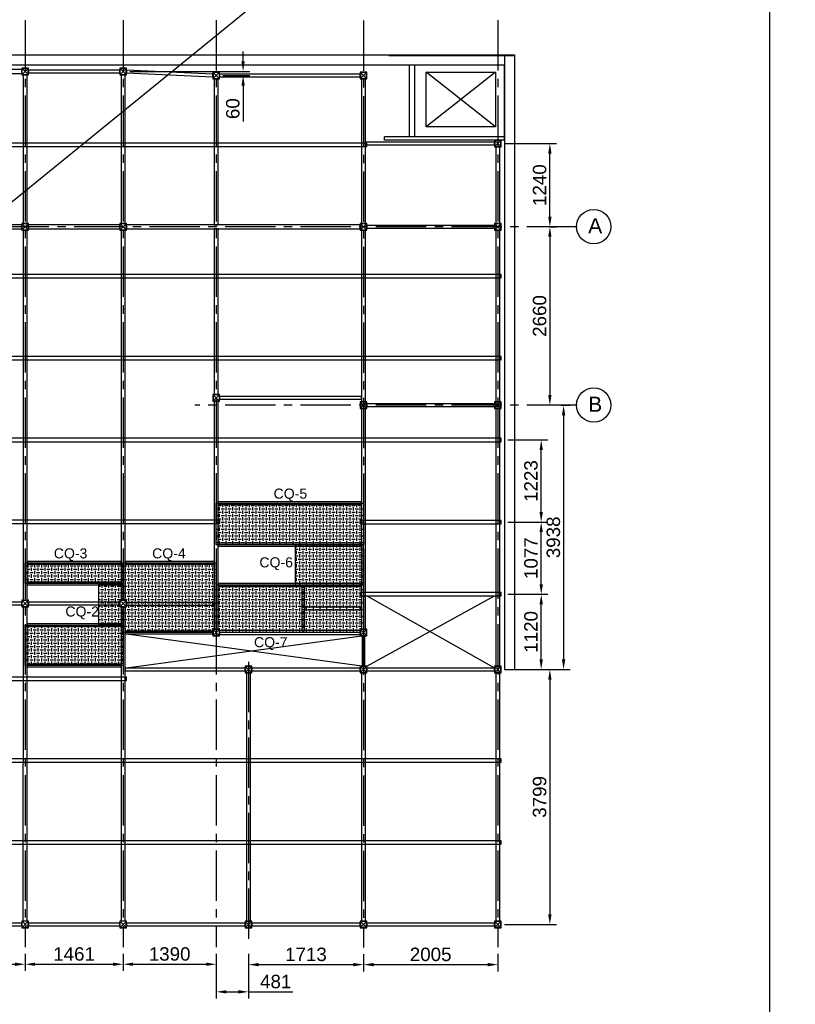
# Model space of a CAD drawing. Header units: inches. Extents: x -1008743 to -388065, y -1380311 to -642022.
# Tile 84 of 85: x -418003 to -406440, y -697283 to -682609. Entities that reach past the tile are written whole.
import ezdxf

# ---------------------------------------------------------------- set-up
doc = ezdxf.new("R2010")
doc.units = ezdxf.units.IN
doc.header["$LTSCALE"] = 1000
doc.header["$MEASUREMENT"] = 0
doc.header["$PDMODE"] = 35
doc.linetypes.add('CENTER2', pattern=[1.125, 0.75, -0.125, 0.125, -0.125])
doc.layers.add('MEI- EXISTING WALLS', color=1, linetype='Continuous', lineweight=15)
doc.layers.add('wall', color=7, linetype='Continuous')
doc.styles.add('ARIAL', font='arial.ttf')
doc.styles.add('C-ARIAL', font='arial.ttf')
doc.dimstyles.new('S-50', dxfattribs={"dimtxt": 200, "dimasz": 150, "dimexe": 100, "dimexo": 100, "dimgap": 50, "dimtad": 1, "dimdec": 0, "dimzin": 0, "dimdsep": 46, "dimtxsty": 'ARIAL', "dimblk1": 'ARCHTICK', "dimblk2": 'ARCHTICK', "dimcen": 0.09, "dimdle": 100, "dimclrd": 8, "dimclre": 8, "dimclrt": 6, "dimadec": 0, "dimazin": 0, "dimtfac": 1, "dimtdec": 0, "dimtofl": 0, "dimtmove": 0, "dimatfit": 3, "dimfxl": 1, "dimtolj": 1, "dimtzin": 0, "dimlwd": -1, "dimarcsym": 0})
pattern_1 = [(0, (0, 0), (50, 50), [50, -50]), (90, (25, 25), (-50, 50), [50, -50])]

# ---------------------------------------------------------------- blocks, each defined once
blk = doc.blocks.new('*D799')
at = {"color": 8, "lineweight": -2, "ltscale": 10}
for p, q in [((-419199, -696532), (-419199, -696786)), ((-417923, -696532), (-417923, -696786))]:
    blk.add_line(p, q, dxfattribs=at)
at = {"color": 8, "ltscale": 10}
blk.add_line((-419049, -696686), (-418073, -696686), dxfattribs=at)
for points in [[(-419049, -696661), (-419049, -696711), (-419199, -696686)], [(-418073, -696711), (-418073, -696661), (-417923, -696686)]]:
    blk.add_solid(points, dxfattribs=at)
at = {"layer": 'Defpoints', "color": 0, "ltscale": 10}
for p in [(-419199, -696432), (-417923, -696432), (-417923, -696686)]:
    blk.add_point(p, dxfattribs=at)
at = {"color": 6, "ltscale": 10, "insert": (-418561, -696534), "char_height": 200, "attachment_point": 5, "style": 'ARIAL'}
blk.add_mtext('\\A1;1276', dxfattribs=at)
blk = doc.blocks.new('_ArchTick')
at = {"color": 0, "linetype": 'ByBlock', "const_width": 0.15}
blk.add_lwpolyline([(-0.5, -0.5), (0.5, 0.5)], dxfattribs=at)
blk = doc.blocks.new('*D800')
at = {"color": 8, "lineweight": -2, "ltscale": 10}
for p, q in [((-417923, -696532), (-417923, -696786)), ((-416462, -696532), (-416462, -696786))]:
    blk.add_line(p, q, dxfattribs=at)
at = {"color": 8, "ltscale": 10}
blk.add_line((-417773, -696686), (-416612, -696686), dxfattribs=at)
for points in [[(-417773, -696661), (-417773, -696711), (-417923, -696686)], [(-416612, -696711), (-416612, -696661), (-416462, -696686)]]:
    blk.add_solid(points, dxfattribs=at)
at = {"layer": 'Defpoints', "color": 0, "ltscale": 10}
for p in [(-417923, -696432), (-416462, -696432), (-416462, -696686)]:
    blk.add_point(p, dxfattribs=at)
at = {"color": 6, "ltscale": 10, "insert": (-417192, -696534), "char_height": 200, "attachment_point": 5, "style": 'ARIAL'}
blk.add_mtext('\\A1;1461', dxfattribs=at)
blk = doc.blocks.new('*D801')
at = {"color": 8, "lineweight": -2, "ltscale": 10}
for p, q in [((-416462, -696532), (-416462, -696786)), ((-415072, -696532), (-415072, -696786))]:
    blk.add_line(p, q, dxfattribs=at)
at = {"color": 8, "ltscale": 10}
blk.add_line((-416312, -696686), (-415222, -696686), dxfattribs=at)
for points in [[(-416312, -696661), (-416312, -696711), (-416462, -696686)], [(-415222, -696711), (-415222, -696661), (-415072, -696686)]]:
    blk.add_solid(points, dxfattribs=at)
at = {"layer": 'Defpoints', "color": 0, "ltscale": 10}
for p in [(-416462, -696432), (-415072, -696432), (-415072, -696686)]:
    blk.add_point(p, dxfattribs=at)
at = {"color": 6, "ltscale": 10, "insert": (-415767, -696534), "char_height": 200, "attachment_point": 5, "style": 'ARIAL'}
blk.add_mtext('\\A1;1390', dxfattribs=at)
blk = doc.blocks.new('*D802')
at = {"color": 8, "lineweight": -2, "ltscale": 10}
for p, q in [((-414591, -696529), (-414591, -696792)), ((-412878, -696537), (-412878, -696792))]:
    blk.add_line(p, q, dxfattribs=at)
at = {"color": 8, "ltscale": 10}
blk.add_line((-414441, -696692), (-413028, -696692), dxfattribs=at)
for points in [[(-414441, -696667), (-414441, -696717), (-414591, -696692)], [(-413028, -696717), (-413028, -696667), (-412878, -696692)]]:
    blk.add_solid(points, dxfattribs=at)
at = {"layer": 'Defpoints', "color": 0, "ltscale": 10}
for p in [(-414591, -696429), (-412878, -696437), (-412878, -696692)]:
    blk.add_point(p, dxfattribs=at)
at = {"color": 6, "ltscale": 10, "insert": (-413735, -696540), "char_height": 200, "attachment_point": 5, "style": 'ARIAL'}
blk.add_mtext('\\A1;1713', dxfattribs=at)
blk = doc.blocks.new('*D803')
at = {"color": 8, "lineweight": -2, "ltscale": 10}
for p, q in [((-412878, -696537), (-412878, -696792)), ((-410874, -696532), (-410874, -696792))]:
    blk.add_line(p, q, dxfattribs=at)
at = {"color": 8, "ltscale": 10}
blk.add_line((-412728, -696692), (-411024, -696692), dxfattribs=at)
for points in [[(-412728, -696667), (-412728, -696717), (-412878, -696692)], [(-411024, -696717), (-411024, -696667), (-410874, -696692)]]:
    blk.add_solid(points, dxfattribs=at)
at = {"layer": 'Defpoints', "color": 0, "ltscale": 10}
for p in [(-412878, -696437), (-410874, -696432), (-410874, -696692)]:
    blk.add_point(p, dxfattribs=at)
at = {"color": 6, "ltscale": 10, "insert": (-411876, -696540), "char_height": 200, "attachment_point": 5, "style": 'ARIAL'}
blk.add_mtext('\\A1;2005', dxfattribs=at)
blk = doc.blocks.new('*D816')
at = {"color": 8, "lineweight": -2, "ltscale": 10}
for p, q in [((-410774, -684455), (-409999, -684455)), ((-410099, -685695), (-409999, -685695))]:
    blk.add_line(p, q, dxfattribs=at)
at = {"color": 8, "ltscale": 10}
blk.add_line((-410099, -685545), (-410099, -684605), dxfattribs=at)
for points in [[(-410074, -684605), (-410124, -684605), (-410099, -684455)], [(-410124, -685545), (-410074, -685545), (-410099, -685695)]]:
    blk.add_solid(points, dxfattribs=at)
at = {"layer": 'Defpoints', "color": 0, "ltscale": 10}
for p in [(-410874, -684455), (-410099, -684455), (-410199, -685695)]:
    blk.add_point(p, dxfattribs=at)
at = {"color": 6, "ltscale": 10, "insert": (-410251, -685075), "char_height": 200, "attachment_point": 5, "rotation": 90, "style": 'ARIAL'}
blk.add_mtext('\\A1;1240', dxfattribs=at)
blk = doc.blocks.new('*D817')
at = {"color": 8, "lineweight": -2, "ltscale": 10}
for p, q in [((-415072, -696532), (-415072, -697197)), ((-414591, -696532), (-414591, -697197))]:
    blk.add_line(p, q, dxfattribs=at)
at = {"color": 8, "ltscale": 10}
for p, q in [((-414922, -697097), (-414741, -697097)), ((-414591, -697097), (-413930, -697097))]:
    blk.add_line(p, q, dxfattribs=at)
for points in [[(-414922, -697072), (-414922, -697122), (-415072, -697097)], [(-414741, -697122), (-414741, -697072), (-414591, -697097)]]:
    blk.add_solid(points, dxfattribs=at)
at = {"layer": 'Defpoints', "color": 0, "ltscale": 10}
for p in [(-415072, -696432), (-414591, -696432), (-414591, -697097)]:
    blk.add_point(p, dxfattribs=at)
at = {"color": 6, "ltscale": 10, "insert": (-414186, -696945), "char_height": 200, "attachment_point": 5, "style": 'ARIAL'}
blk.add_mtext('\\A1;481', dxfattribs=at)
blk = doc.blocks.new('*D820')
at = {"color": 8, "lineweight": -2, "ltscale": 10}
for p, q in [((-410128, -685695), (-410199, -685695)), ((-410128, -688355), (-410199, -688355))]:
    blk.add_line(p, q, dxfattribs=at)
at = {"color": 8, "ltscale": 10}
blk.add_line((-410099, -685845), (-410099, -688205), dxfattribs=at)
for points in [[(-410074, -685845), (-410124, -685845), (-410099, -685695)], [(-410124, -688205), (-410074, -688205), (-410099, -688355)]]:
    blk.add_solid(points, dxfattribs=at)
at = {"layer": 'Defpoints', "color": 0, "ltscale": 10}
for p in [(-410028, -685695), (-410099, -688355), (-410028, -688355)]:
    blk.add_point(p, dxfattribs=at)
at = {"color": 6, "ltscale": 10, "insert": (-410251, -687025), "char_height": 200, "attachment_point": 5, "rotation": 90, "style": 'ARIAL'}
blk.add_mtext('\\A1;2660', dxfattribs=at)
blk = doc.blocks.new('*D821')
at = {"color": 8, "lineweight": -2, "ltscale": 10}
for p, q in [((-409928, -688355), (-409794, -688355)), ((-410774, -692293), (-409794, -692293))]:
    blk.add_line(p, q, dxfattribs=at)
at = {"color": 8, "ltscale": 10}
blk.add_line((-409894, -688505), (-409894, -692143), dxfattribs=at)
for points in [[(-409869, -688505), (-409919, -688505), (-409894, -688355)], [(-409919, -692143), (-409869, -692143), (-409894, -692293)]]:
    blk.add_solid(points, dxfattribs=at)
at = {"layer": 'Defpoints', "color": 0, "ltscale": 10}
for p in [(-410028, -688355), (-410874, -692293), (-409894, -692293)]:
    blk.add_point(p, dxfattribs=at)
at = {"color": 6, "ltscale": 10, "insert": (-410046, -690324), "char_height": 200, "attachment_point": 5, "rotation": 90, "style": 'ARIAL'}
blk.add_mtext('\\A1;3938', dxfattribs=at)
blk = doc.blocks.new('*D822')
at = {"color": 8, "lineweight": -2, "ltscale": 10}
for p, q in [((-410774, -692293), (-409999, -692293)), ((-410774, -696092), (-409999, -696092))]:
    blk.add_line(p, q, dxfattribs=at)
at = {"color": 8, "ltscale": 10}
blk.add_line((-410099, -692443), (-410099, -695942), dxfattribs=at)
for points in [[(-410074, -692443), (-410124, -692443), (-410099, -692293)], [(-410124, -695942), (-410074, -695942), (-410099, -696092)]]:
    blk.add_solid(points, dxfattribs=at)
at = {"layer": 'Defpoints', "color": 0, "ltscale": 10}
for p in [(-410874, -692293), (-410874, -696092), (-410099, -696092)]:
    blk.add_point(p, dxfattribs=at)
at = {"color": 6, "ltscale": 10, "insert": (-410251, -694192), "char_height": 200, "attachment_point": 5, "rotation": 90, "style": 'ARIAL'}
blk.add_mtext('\\A1;3799', dxfattribs=at)
blk = doc.blocks.new('*D834')
at = {"color": 8, "ltscale": 10}
for p, q in [((-414672, -683232), (-414672, -683082)), ((-414672, -683592), (-414672, -684129))]:
    blk.add_line(p, q, dxfattribs=at)
at = {"color": 8, "lineweight": -2, "ltscale": 10}
for p, q in [((-416362, -683382), (-414572, -683382)), ((-414972, -683442), (-414572, -683442))]:
    blk.add_line(p, q, dxfattribs=at)
at = {"color": 8, "ltscale": 10}
for points in [[(-414697, -683232), (-414647, -683232), (-414672, -683382)], [(-414647, -683592), (-414697, -683592), (-414672, -683442)]]:
    blk.add_solid(points, dxfattribs=at)
at = {"layer": 'Defpoints', "color": 0, "ltscale": 10}
for p in [(-416462, -683382), (-415072, -683442), (-414672, -683442)]:
    blk.add_point(p, dxfattribs=at)
at = {"color": 6, "ltscale": 10, "insert": (-414825, -683935), "char_height": 200, "attachment_point": 5, "rotation": 90, "style": 'ARIAL'}
blk.add_mtext('\\A1;60', dxfattribs=at)
blk = doc.blocks.new('*D835')
at = {"color": 8, "lineweight": -2, "ltscale": 10}
for p, q in [((-410723, -691173), (-410128, -691173)), ((-410724, -692293), (-410128, -692293))]:
    blk.add_line(p, q, dxfattribs=at)
at = {"color": 8, "ltscale": 10}
blk.add_line((-410228, -692143), (-410228, -691323), dxfattribs=at)
for points in [[(-410203, -691323), (-410253, -691323), (-410228, -691173)], [(-410253, -692143), (-410203, -692143), (-410228, -692293)]]:
    blk.add_solid(points, dxfattribs=at)
at = {"layer": 'Defpoints', "color": 0, "ltscale": 10}
for p in [(-410823, -691173), (-410228, -691173), (-410824, -692293)]:
    blk.add_point(p, dxfattribs=at)
at = {"color": 6, "ltscale": 10, "insert": (-410380, -691733), "char_height": 200, "attachment_point": 5, "rotation": 90, "style": 'ARIAL'}
blk.add_mtext('\\A1;1120', dxfattribs=at)
blk = doc.blocks.new('*D836')
at = {"color": 8, "lineweight": -2, "ltscale": 10}
for p, q in [((-410723, -690096), (-410128, -690096)), ((-410723, -691173), (-410128, -691173))]:
    blk.add_line(p, q, dxfattribs=at)
at = {"color": 8, "ltscale": 10}
blk.add_line((-410228, -691023), (-410228, -690246), dxfattribs=at)
for points in [[(-410203, -690246), (-410253, -690246), (-410228, -690096)], [(-410253, -691023), (-410203, -691023), (-410228, -691173)]]:
    blk.add_solid(points, dxfattribs=at)
at = {"layer": 'Defpoints', "color": 0, "ltscale": 10}
for p in [(-410823, -690096), (-410228, -690096), (-410823, -691173)]:
    blk.add_point(p, dxfattribs=at)
at = {"color": 6, "ltscale": 10, "insert": (-410380, -690634), "char_height": 200, "attachment_point": 5, "rotation": 90, "style": 'ARIAL'}
blk.add_mtext('\\A1;1077', dxfattribs=at)
blk = doc.blocks.new('*D837')
at = {"color": 8, "lineweight": -2, "ltscale": 10}
for p, q in [((-410723, -688873), (-410128, -688873)), ((-410723, -690096), (-410128, -690096))]:
    blk.add_line(p, q, dxfattribs=at)
at = {"color": 8, "ltscale": 10}
blk.add_line((-410228, -689946), (-410228, -689023), dxfattribs=at)
for points in [[(-410203, -689023), (-410253, -689023), (-410228, -688873)], [(-410253, -689946), (-410203, -689946), (-410228, -690096)]]:
    blk.add_solid(points, dxfattribs=at)
at = {"layer": 'Defpoints', "color": 0, "ltscale": 10}
for p in [(-410823, -688873), (-410228, -688873), (-410823, -690096)]:
    blk.add_point(p, dxfattribs=at)
at = {"color": 6, "ltscale": 10, "insert": (-410380, -689485), "char_height": 200, "attachment_point": 5, "rotation": 90, "style": 'ARIAL'}
blk.add_mtext('\\A1;1223', dxfattribs=at)

msp = doc.modelspace()

# ---------------------------------------------------------------- hatches: boundary and pattern name
at = {"ltscale": 10}
h = msp.add_hatch(dxfattribs=at)
h.set_pattern_fill('CHECKERED', color=256, scale=50, style=0)
h.set_pattern_definition(pattern_1)
h.paths.add_polyline_path([(-415071.8, -689813.1), (-412878.3, -689813.1), (-412878.3, -690433.1), (-415071.8, -690433.1)])
h = msp.add_hatch(dxfattribs=at)
h.set_pattern_fill('CHECKERED', color=256, scale=50, style=0)
h.set_pattern_definition(pattern_1)
h.paths.add_polyline_path([(-412878.3, -690433.1), (-413896.8, -690433.1), (-413896.8, -691034), (-412878.3, -691034)])
h = msp.add_hatch(dxfattribs=at)
h.set_pattern_fill('CHECKERED', color=256, scale=50, style=0)
h.set_pattern_definition(pattern_1)
h.paths.add_polyline_path([(-417922.7, -690703.4), (-416461.7, -690703.4), (-416461.7, -691012.2), (-417922.7, -691012.2)])
h = msp.add_hatch(dxfattribs=at)
h.set_pattern_fill('CHECKERED', color=256, scale=50, style=0)
h.set_pattern_definition(pattern_1)
h.paths.add_polyline_path([(-416461.7, -691743), (-416461.5, -691361.7), (-416411.5, -691361.7), (-416411.5, -691261.7), (-416461.5, -691261.7), (-416461.7, -690703.4), (-415071.8, -690703.4), (-415071.8, -691693), (-415121.8, -691693), (-415121.8, -691743)])
h = msp.add_hatch(dxfattribs=at)
h.set_pattern_fill('CHECKERED', color=256, scale=50, style=0)
h.set_pattern_definition(pattern_1)
h.paths.add_polyline_path([(-416820.5, -691634.2), (-416820.5, -691012.2), (-416461.7, -691012.2), (-416461.5, -691261.7), (-416511.5, -691261.7), (-416511.5, -691361.7), (-416461.5, -691361.7), (-416461.5, -691634.2)])
h = msp.add_hatch(dxfattribs=at)
h.set_pattern_fill('CHECKERED', color=256, scale=50, style=0)
h.set_pattern_definition(pattern_1)
h.paths.add_polyline_path([(-415071.8, -691693), (-415071.8, -691034), (-412878.3, -691034), (-412878.3, -691693), (-412928.3, -691693), (-412928.3, -691743), (-415021.8, -691743), (-415021.8, -691693)])
h = msp.add_hatch(dxfattribs=at)
h.set_pattern_fill('CHECKERED', color=256, scale=50, style=0)
h.set_pattern_definition(pattern_1)
h.paths.add_polyline_path([(-416461.7, -692234.4), (-417922.7, -692234.4), (-417922.7, -691634.2), (-416461.7, -691634.2)])

# ---------------------------------------------------------------- linework, layer by layer
for p, q in [((-463736.3, -722470.6), (-388065, -660846)), ((-422864.5, -683132.1), (-410626.5, -683132.1)), ((-410776.5, -683132.1), (-410773.7, -692291.2)), ((-410626.5, -683132.1), (-410623.7, -692291.1)), ((-422900.4, -683282.1), (-410773.7, -683282.1)), ((-417972.7, -683432), (-417872.7, -683332)), ((-417872.7, -683432), (-417972.7, -683332)), ((-416511.5, -683432), (-416411.5, -683332)), ((-416411.5, -683432), (-416511.5, -683332)), ((-412189.2, -684354.2), (-412189.2, -683282)), ((-412114.2, -684354.2), (-412114.2, -683282)), ((-410773.7, -684405.2), (-410773.7, -683282.1)), ((-415121.8, -683492), (-415021.8, -683392)), ((-415021.8, -683492), (-415121.8, -683392)), ((-412928.3, -683492), (-412828.3, -683392)), ((-412828.3, -683492), (-412928.3, -683392)), ((-410773.7, -684355.2), (-412564.8, -684355.2)), ((-412564.8, -684402.8), (-412564.8, -684355.2)), ((-410773.7, -684402.8), (-412564.8, -684402.8)), ((-410923.7, -684505.2), (-410823.7, -684405.2)), ((-410823.7, -684505.2), (-410923.7, -684405.2)), ((-417972.7, -685744.8), (-417872.7, -685644.8)), ((-417872.7, -685744.8), (-417972.7, -685644.8)), ((-416511.5, -685744.8), (-416411.5, -685644.8)), ((-416411.5, -685744.8), (-416511.5, -685644.8)), ((-412928.3, -685744.8), (-412828.3, -685644.8)), ((-412828.3, -685744.8), (-412928.3, -685644.8)), ((-410923.7, -685744.8), (-410823.7, -685644.8)), ((-410823.7, -685744.8), (-410923.7, -685644.8)), ((-415121.8, -688294.2), (-415021.8, -688194.2)), ((-415021.8, -688294.2), (-415121.8, -688194.2)), ((-412928.3, -688405.2), (-412828.3, -688305.2)), ((-412828.3, -688405.2), (-412928.3, -688305.2)), ((-410923.7, -688404.6), (-410823.7, -688304.6)), ((-410823.7, -688404.6), (-410923.7, -688304.6)), ((-417972.7, -691361.7), (-417872.7, -691261.7)), ((-417872.7, -691361.7), (-417972.7, -691261.7)), ((-416511.5, -691361.7), (-416411.5, -691261.7)), ((-416411.5, -691361.7), (-416511.5, -691261.7)), ((-412828.3, -692243), (-410924.1, -691197.8)), ((-412828.3, -691197.8), (-410923.7, -692269)), ((-415121.8, -691793), (-415021.8, -691693)), ((-415021.8, -691793), (-415121.8, -691693)), ((-412928.3, -691793), (-412828.3, -691693)), ((-412828.3, -691793), (-412928.3, -691693)), ((-416411.7, -692268.8), (-412902.3, -691793)), ((-412902.3, -692243), (-416411.5, -691766.9)), ((-414641.2, -692342.9), (-414541.2, -692242.9)), ((-414541.2, -692342.9), (-414641.2, -692242.9)), ((-412928.3, -692343), (-412828.3, -692243)), ((-412828.3, -692343), (-412928.3, -692243)), ((-410923.7, -692343), (-410823.7, -692243)), ((-410823.7, -692343), (-410923.7, -692243)), ((-410773.7, -692291.2), (-410623.7, -692291.1)), ((-417972.9, -696141.4), (-417872.9, -696041.4)), ((-417872.9, -696141.4), (-417972.9, -696041.4)), ((-416511.7, -696141.5), (-416411.7, -696041.5)), ((-416411.7, -696141.5), (-416511.7, -696041.5)), ((-414641.2, -696141.6), (-414541.2, -696041.6)), ((-414541.2, -696141.6), (-414641.2, -696041.6)), ((-412928.3, -696141.7), (-412828.3, -696041.7)), ((-412828.3, -696141.7), (-412928.3, -696041.7)), ((-410923.7, -696141.7), (-410823.7, -696041.7)), ((-410823.7, -696141.7), (-410923.7, -696041.7))]:
    msp.add_line(p, q, dxfattribs=at)
at = {"color": 252, "linetype": 'CENTER2'}
for p, q in [((-417922.7, -682616.1), (-417922.7, -696431.6)), ((-416461.7, -682616), (-416461.7, -696431.6)), ((-415071.8, -682616.1), (-415071.8, -696431.6)), ((-412878.3, -682621.6), (-412878.3, -696437.2)), ((-410873.7, -682616.1), (-410873.7, -696431.6)), ((-409691.1, -685694.8), (-422444.6, -685694.8)), ((-409691.1, -688354.6), (-415392, -688354.6)), ((-414591.2, -692180.7), (-414591.2, -696429.2))]:
    msp.add_line(p, q, dxfattribs=at)
at = {"ltscale": 10}
msp.add_lwpolyline([(-487029, -657295.8), (-406826.5, -657295.8), (-406826.5, -707139.2), (-487029, -707139.2)], close=True, dxfattribs=at)
at = {"color": 4, "ltscale": 10}
for points in [[(-417972.7, -683432), (-417872.7, -683432), (-417872.7, -683332), (-417972.7, -683332)], [(-417968.7, -683428), (-417876.7, -683428), (-417876.7, -683336), (-417968.7, -683336)], [(-416511.5, -683432), (-416411.5, -683432), (-416411.5, -683332), (-416511.5, -683332)], [(-416507.5, -683428), (-416415.5, -683428), (-416415.5, -683336), (-416507.5, -683336)], [(-415121.8, -683492), (-415021.8, -683492), (-415021.8, -683392), (-415121.8, -683392)], [(-415117.8, -683488), (-415025.8, -683488), (-415025.8, -683396), (-415117.8, -683396)], [(-412928.3, -683492), (-412828.3, -683492), (-412828.3, -683392), (-412928.3, -683392)], [(-412924.3, -683488), (-412832.3, -683488), (-412832.3, -683396), (-412924.3, -683396)], [(-410923.7, -684505.2), (-410823.7, -684505.2), (-410823.7, -684405.2), (-410923.7, -684405.2)], [(-410919.7, -684501.2), (-410827.7, -684501.2), (-410827.7, -684409.2), (-410919.7, -684409.2)], [(-417972.7, -685744.8), (-417872.7, -685744.8), (-417872.7, -685644.8), (-417972.7, -685644.8)], [(-417968.7, -685740.8), (-417876.7, -685740.8), (-417876.7, -685648.8), (-417968.7, -685648.8)], [(-416511.5, -685744.8), (-416411.5, -685744.8), (-416411.5, -685644.8), (-416511.5, -685644.8)], [(-416507.5, -685740.8), (-416415.5, -685740.8), (-416415.5, -685648.8), (-416507.5, -685648.8)], [(-412928.3, -685744.8), (-412828.3, -685744.8), (-412828.3, -685644.8), (-412928.3, -685644.8)], [(-412924.3, -685740.8), (-412832.3, -685740.8), (-412832.3, -685648.8), (-412924.3, -685648.8)], [(-410923.7, -685744.8), (-410823.7, -685744.8), (-410823.7, -685644.8), (-410923.7, -685644.8)], [(-410919.7, -685740.8), (-410827.7, -685740.8), (-410827.7, -685648.8), (-410919.7, -685648.8)], [(-415121.8, -688294.2), (-415021.8, -688294.2), (-415021.8, -688194.2), (-415121.8, -688194.2)], [(-415117.8, -688290.2), (-415025.8, -688290.2), (-415025.8, -688198.2), (-415117.8, -688198.2)], [(-412928.3, -688405.2), (-412828.3, -688405.2), (-412828.3, -688305.2), (-412928.3, -688305.2)], [(-412924.3, -688401.2), (-412832.3, -688401.2), (-412832.3, -688309.2), (-412924.3, -688309.2)], [(-410923.7, -688404.6), (-410823.7, -688404.6), (-410823.7, -688304.6), (-410923.7, -688304.6)], [(-410919.7, -688400.6), (-410827.7, -688400.6), (-410827.7, -688308.6), (-410919.7, -688308.6)], [(-417972.7, -691361.7), (-417872.7, -691361.7), (-417872.7, -691261.7), (-417972.7, -691261.7)], [(-417968.7, -691357.7), (-417876.7, -691357.7), (-417876.7, -691265.7), (-417968.7, -691265.7)], [(-416511.5, -691361.7), (-416411.5, -691361.7), (-416411.5, -691261.7), (-416511.5, -691261.7)], [(-416507.5, -691357.7), (-416415.5, -691357.7), (-416415.5, -691265.7), (-416507.5, -691265.7)], [(-415121.8, -691793), (-415021.8, -691793), (-415021.8, -691693), (-415121.8, -691693)], [(-415117.8, -691789), (-415025.8, -691789), (-415025.8, -691697), (-415117.8, -691697)], [(-412928.3, -691793), (-412828.3, -691793), (-412828.3, -691693), (-412928.3, -691693)], [(-412924.3, -691789), (-412832.3, -691789), (-412832.3, -691697), (-412924.3, -691697)], [(-414641.2, -692342.9), (-414541.2, -692342.9), (-414541.2, -692242.9), (-414641.2, -692242.9)], [(-414637.2, -692338.9), (-414545.2, -692338.9), (-414545.2, -692246.9), (-414637.2, -692246.9)], [(-412928.3, -692343), (-412828.3, -692343), (-412828.3, -692243), (-412928.3, -692243)], [(-412924.3, -692339), (-412832.3, -692339), (-412832.3, -692247), (-412924.3, -692247)], [(-410923.7, -692343), (-410823.7, -692343), (-410823.7, -692243), (-410923.7, -692243)], [(-410919.7, -692339), (-410827.7, -692339), (-410827.7, -692247), (-410919.7, -692247)], [(-417972.7, -696141.5), (-417872.7, -696141.5), (-417872.7, -696041.5), (-417972.7, -696041.5)], [(-417968.7, -696137.5), (-417876.7, -696137.5), (-417876.7, -696045.5), (-417968.7, -696045.5)], [(-416511.7, -696141.5), (-416411.7, -696141.5), (-416411.7, -696041.5), (-416511.7, -696041.5)], [(-416507.7, -696137.5), (-416415.7, -696137.5), (-416415.7, -696045.5), (-416507.7, -696045.5)], [(-414641.2, -696141.6), (-414541.2, -696141.6), (-414541.2, -696041.6), (-414641.2, -696041.6)], [(-414637.2, -696137.6), (-414545.2, -696137.6), (-414545.2, -696045.6), (-414637.2, -696045.6)], [(-412928.3, -696141.7), (-412828.3, -696141.7), (-412828.3, -696041.7), (-412928.3, -696041.7)], [(-412924.3, -696137.7), (-412832.3, -696137.7), (-412832.3, -696045.7), (-412924.3, -696045.7)], [(-410923.7, -696141.7), (-410823.7, -696141.7), (-410823.7, -696041.7), (-410923.7, -696041.7)], [(-410919.7, -696137.7), (-410827.7, -696137.7), (-410827.7, -696045.7), (-410919.7, -696045.7)]]:
    msp.add_lwpolyline(points, close=True, dxfattribs=at)
at = {"color": 3, "ltscale": 10}
for points in [[(-419148.7, -683351.5), (-419148.7, -683412.5), (-417972.7, -683412.5), (-417972.7, -683351.5)], [(-417952.7, -685644.8), (-417891.7, -685644.8), (-417891.7, -683432), (-417952.7, -683432)], [(-416492, -685644.8), (-416431, -685644.8), (-416431, -683432), (-416492, -683432)], [(-415102.3, -685664.3), (-415041.3, -685664.3), (-415041.3, -683492), (-415102.3, -683492)], [(-412908.8, -685644.8), (-412847.8, -685644.8), (-412847.8, -683492), (-412908.8, -683492)], [(-410904.2, -685644.8), (-410843.2, -685644.8), (-410843.2, -684505.2), (-410904.2, -684505.2)], [(-419148.7, -685664.3), (-419148.7, -685725.3), (-417972.7, -685725.3), (-417972.7, -685664.3)], [(-417872.7, -685664.3), (-417872.7, -685725.3), (-416511.5, -685725.3), (-416511.5, -685664.3)], [(-416411.5, -685664.3), (-416411.5, -685725.3), (-412928.3, -685725.3), (-412928.3, -685664.3)], [(-417953.2, -691261.7), (-417892.2, -691261.7), (-417892.2, -685744.8), (-417953.2, -685744.8)], [(-416492, -691261.7), (-416431, -691261.7), (-416431, -685744.8), (-416492, -685744.8)], [(-415102.3, -688194.2), (-415041.3, -688194.2), (-415041.3, -685725.3), (-415102.3, -685725.3)], [(-412908.8, -688305.2), (-412847.8, -688305.2), (-412847.8, -685744.8), (-412908.8, -685744.8)], [(-410904.2, -688304.6), (-410843.2, -688304.6), (-410843.2, -685744.8), (-410904.2, -685744.8)], [(-415102.3, -691693), (-415041.3, -691693), (-415041.3, -688294.2), (-415102.3, -688294.2)], [(-412908.8, -691693), (-412847.8, -691693), (-412847.8, -688405.2), (-412908.8, -688405.2)], [(-410904.2, -692243), (-410843.2, -692243), (-410843.2, -688405.2), (-410904.2, -688405.2)], [(-417953.4, -696041.4), (-417892.4, -696041.4), (-417892.2, -691361.7), (-417953.2, -691361.7)], [(-416492.2, -696041.4), (-416431.2, -696041.4), (-416431, -691361.7), (-416492, -691361.7)], [(-415021.8, -691712.5), (-415021.8, -691773.5), (-412928.3, -691773.5), (-412928.3, -691712.5)], [(-414621.7, -696041.6), (-414560.7, -696041.6), (-414560.7, -692342.9), (-414621.7, -692342.9)], [(-412908.8, -696041.7), (-412847.8, -696041.7), (-412847.8, -692343), (-412908.8, -692343)], [(-410904.2, -696041.7), (-410843.2, -696041.7), (-410843.2, -692343), (-410904.2, -692343)]]:
    msp.add_lwpolyline(points, close=True, dxfattribs=at)
at = {"color": 6, "ltscale": 10}
for points in [[(-417872.7, -683402), (-416511.5, -683402), (-416511.5, -683362), (-417872.7, -683362)], [(-416411.5, -683402), (-415122.7, -683462), (-415120.9, -683422), (-416411.5, -683362)], [(-415021.8, -683462), (-412928.3, -683462), (-412928.3, -683422), (-415021.8, -683422)], [(-412847.8, -684475.2), (-410923.7, -684475.2), (-410923.7, -684435.2), (-412847.8, -684435.2)], [(-412828.3, -685714.8), (-410923.7, -685714.8), (-410923.7, -685674.8), (-412828.3, -685674.8)], [(-415021.8, -688264.2), (-412908.8, -688264.2), (-412908.8, -688224.2), (-415021.8, -688224.2)], [(-412828.3, -688375.2), (-410923.7, -688374.6), (-410923.7, -688334.6), (-412828.3, -688335.2)], [(-415041.3, -689833.1), (-412908.8, -689833.1), (-412908.8, -689793.1), (-415041.3, -689793.1)], [(-415041.3, -690453.1), (-412908.8, -690453.1), (-412908.8, -690413.1), (-415041.3, -690413.1)], [(-417892.2, -690723.4), (-416492, -690723.4), (-416492, -690683.4), (-417892.2, -690683.4)], [(-416431, -690722.4), (-415102.3, -690722.4), (-415102.3, -690682.4), (-416431, -690682.4)], [(-417892.2, -691032.2), (-416492, -691032.2), (-416492, -690992.2), (-417892.2, -690992.2)], [(-415041.3, -691053), (-412908.8, -691053), (-412908.8, -691013), (-415041.3, -691013)], [(-415041.3, -691054), (-412908.8, -691054), (-412908.8, -691014), (-415041.3, -691014)], [(-413758.3, -691712.5), (-413758.3, -691053), (-413798.3, -691053), (-413798.3, -691712.5)], [(-419148.7, -691331.7), (-417972.7, -691331.7), (-417972.7, -691291.7), (-419148.7, -691291.7)], [(-417872.7, -691331.7), (-416511.5, -691331.7), (-416511.5, -691291.7), (-417872.7, -691291.7)], [(-416411.5, -691333.6), (-415102.3, -691333.6), (-415102.3, -691293.6), (-416411.5, -691293.6)], [(-413758.3, -691402.7), (-412908.8, -691402.7), (-412908.8, -691362.7), (-413758.3, -691362.7)], [(-417892.2, -691654.2), (-416492, -691654.2), (-416492, -691614.2), (-417892.2, -691614.2)], [(-416431, -691763), (-415121.8, -691763), (-415121.8, -691723), (-416431, -691723)], [(-412858.3, -692243), (-412858.3, -691793), (-412898.3, -691793), (-412898.3, -692243)], [(-417892.2, -692254.4), (-416492, -692254.4), (-416492, -692214.4), (-417892.2, -692214.4)], [(-416431.1, -692312.9), (-414641.2, -692312.9), (-414641.2, -692272.9), (-416431.1, -692272.9)], [(-414541.2, -692312.9), (-412928.3, -692313), (-412928.3, -692273), (-414541.2, -692272.9)], [(-412828.3, -692313), (-410923.7, -692313), (-410923.7, -692273), (-412828.3, -692273)], [(-419148.7, -696111.7), (-417972.7, -696111.7), (-417972.7, -696071.7), (-419148.7, -696071.7)], [(-417872.7, -696111.7), (-416511.7, -696111.7), (-416511.7, -696071.7), (-417872.7, -696071.7)], [(-416411.7, -696111.7), (-414641.2, -696111.6), (-414641.2, -696071.6), (-416411.7, -696071.7)], [(-414541.2, -696111.7), (-412928.3, -696111.8), (-412928.3, -696071.8), (-414541.2, -696071.7)], [(-412828.3, -696111.8), (-410923.7, -696111.8), (-410923.7, -696071.8), (-412828.3, -696071.8)]]:
    msp.add_lwpolyline(points, close=True, dxfattribs=at)
at = {"color": 30, "ltscale": 10}
for points in [[(-425229.5, -684499.7), (-412827.8, -684499.8), (-412827.8, -684449.8), (-425229.5, -684449.7)], [(-425229.5, -686458.3), (-410823.2, -686458.3), (-410823.2, -686408.3), (-425229.5, -686408.3)], [(-425229.5, -687678.3), (-410823.2, -687678.3), (-410823.2, -687628.3), (-425229.5, -687628.3)], [(-425229.5, -688898.3), (-410823.2, -688898.3), (-410823.2, -688848.3), (-425229.5, -688848.3)], [(-425229.5, -690118.3), (-415021.3, -690118.3), (-415021.3, -690068.3), (-425229.5, -690068.3)], [(-412928.8, -690121), (-410823.2, -690121), (-410823.2, -690071), (-412928.8, -690071)], [(-412928.8, -691197.8), (-410823.2, -691197.8), (-410823.2, -691147.8), (-412928.8, -691147.8)], [(-422329.8, -692456.5), (-416411.1, -692456.7), (-416411.1, -692406.7), (-422329.8, -692406.5)], [(-425229.5, -693676.4), (-410823.2, -693676.5), (-410823.2, -693626.5), (-425229.5, -693626.4)], [(-425229.5, -694896.4), (-410823.2, -694896.5), (-410823.2, -694846.5), (-425229.5, -694846.4)]]:
    msp.add_lwpolyline(points, close=True, dxfattribs=at)
at = {"color": 2, "ltscale": 10}
for points in [[(-415071.8, -689813.1), (-412878.3, -689813.1), (-412878.3, -690433.1), (-415071.8, -690433.1)], [(-412878.3, -690433.1), (-413896.8, -690433.1), (-413896.8, -691034), (-412878.3, -691034)], [(-417922.7, -690703.4), (-416461.7, -690703.4), (-416461.7, -691012.2), (-417922.7, -691012.2)], [(-416461.7, -692234.4), (-417922.7, -692234.4), (-417922.7, -691634.2), (-416461.7, -691634.2)]]:
    msp.add_lwpolyline(points, close=True, dxfattribs=at)
for points in [[(-416461.7, -690703.4), (-415071.8, -690703.4), (-415071.8, -691693), (-415121.8, -691693), (-415121.8, -691743), (-416461.7, -691743), (-416461.5, -691361.7), (-416411.5, -691361.7), (-416411.5, -691261.7), (-416461.5, -691261.7), (-416461.5, -690703.4)], [(-416461.7, -691012.2), (-416461.5, -691261.7), (-416511.5, -691261.7), (-416511.5, -691361.7), (-416461.5, -691361.7), (-416461.5, -691634.2), (-416820.5, -691634.2), (-416820.5, -691012.2), (-416461.7, -691012.2)], [(-415071.8, -691034), (-412878.3, -691034), (-412878.3, -691693), (-412928.3, -691693), (-412928.3, -691743), (-415021.8, -691743), (-415021.8, -691693), (-415071.8, -691693), (-415071.8, -691034)]]:
    msp.add_lwpolyline(points, dxfattribs=at)
for centre in [(-409444.3, -685692.5), (-409444.3, -688352.3)]:
    msp.add_circle(centre, 255.6)
at = {"layer": 'MEI- EXISTING WALLS', "color": 18, "true_color": 0x000000}
for p, q in [((-410640.8, -683146.3), (-412497.2, -683146.3)), ((-410776.4, -683282), (-412497.2, -683282)), ((-410773.7, -692128), (-410773.7, -683282))]:
    msp.add_line(p, q, dxfattribs=at)
at = {"layer": 'wall', "color": 251, "ltscale": 5, "true_color": 0x636466}
msp.add_lwpolyline([(-410911.7, -683393.7), (-410911.7, -684204.4), (-411945.2, -684204.4), (-411945.2, -683393.7)], close=True, dxfattribs=at)
for points in [[(-410911.7, -684204.4), (-411945.2, -683393.7)], [(-410911.7, -683393.7), (-411945.2, -684204.4)]]:
    msp.add_lwpolyline(points, dxfattribs=at)

# ---------------------------------------------------------------- texts
at = {"color": 3, "style": 'C-ARIAL'}
for s, height, p in [('A', 225, (-409528, -685792.7)), ('B', 225, (-409528, -688452.5)), ('CQ-5', 150, (-414217.3, -689747.4)), ('CQ-3', 150, (-417494, -690637.8)), ('CQ-4', 150, (-416028.1, -690637.8)), ('CQ-6', 150, (-414428.9, -690771.3)), ('CQ-2', 150, (-417321.5, -691504)), ('CQ-7', 150, (-414509.5, -691961.6))]:
    msp.add_text(s, height=height, dxfattribs=at).set_placement(p)

# ---------------------------------------------------------------- dimensions: what is measured, and where the dimension line sits
at = {"ltscale": 10}
for base, p1, p2, picture, middle in [((-414672.5, -683442), (-416461.5, -683382), (-415071.8, -683442), '*D834', (-414824.6, -683935.5)), ((-410098.9, -684455.2), (-410198.9, -685694.8), (-410873.7, -684455.2), '*D816', (-410251, -685075)), ((-410098.9, -688354.6), (-410028.4, -685694.8), (-410028.4, -688354.6), '*D820', (-410251, -687024.7)), ((-409893.6, -692293), (-410028.4, -688354.6), (-410873.7, -692293), '*D821', (-410045.7, -690323.8)), ((-410227.7, -688873.3), (-410823.2, -690096), (-410823.2, -688873.3), '*D837', (-410379.9, -689484.7)), ((-410227.7, -690096), (-410823.2, -691172.8), (-410823.2, -690096), '*D836', (-410379.8, -690634.4)), ((-410227.7, -691172.8), (-410823.7, -692293), (-410823.2, -691172.8), '*D835', (-410379.8, -691732.9)), ((-410098.9, -696091.7), (-410873.7, -692293), (-410873.7, -696091.7), '*D822', (-410251.1, -694192.4))]:
    dim = msp.add_linear_dim(base=base, p1=p1, p2=p2, angle=90, dimstyle='S-50', dxfattribs=at)
    dim.commit()
    dim.dimension.update_dxf_attribs({"geometry": picture, "text_midpoint": middle})
for base, p1, p2, picture, middle in [((-417922.7, -696686.5), (-419198.7, -696431.6), (-417922.7, -696431.6), '*D799', (-418560.7, -696534.4)), ((-416461.5, -696686.5), (-417922.7, -696431.6), (-416461.5, -696431.6), '*D800', (-417192.1, -696534.4)), ((-415071.8, -696686.5), (-416461.5, -696431.6), (-415071.8, -696431.6), '*D801', (-415766.7, -696534.3)), ((-412878.3, -696692), (-414591.2, -696429.2), (-412878.3, -696437.2), '*D802', (-413734.8, -696539.9)), ((-410873.7, -696692), (-412878.3, -696437.2), (-410873.7, -696431.6), '*D803', (-411876, -696539.9)), ((-414591.2, -697096.8), (-415071.8, -696431.6), (-414591.2, -696431.6), '*D817', (-414185.6, -696944.7))]:
    dim = msp.add_linear_dim(base=base, p1=p1, p2=p2, dimstyle='S-50', dxfattribs=at)
    dim.commit()
    dim.dimension.update_dxf_attribs({"geometry": picture, "text_midpoint": middle})

doc.saveas('drawing.dxf')
